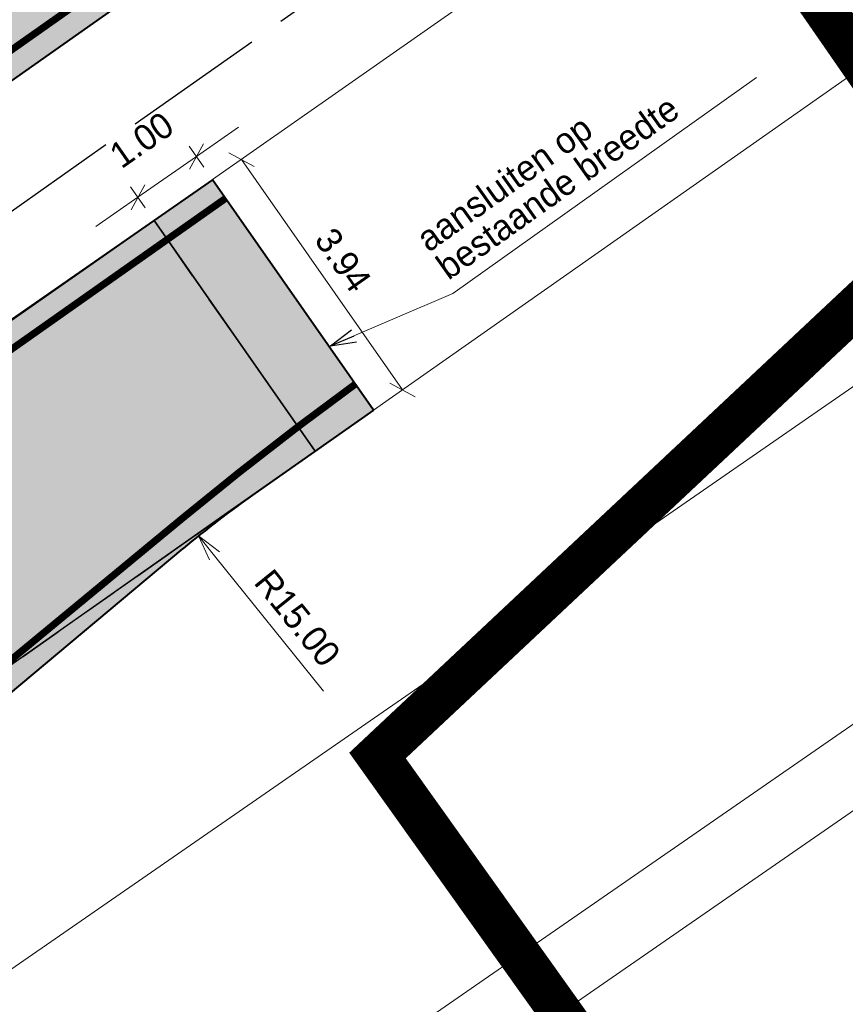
# Model space of a CAD drawing. Header units: metres. Extents: x 148316 to 148653, y 486436 to 486744.
# Tile 35 of 110: x 148455 to 148466, y 486586 to 486599. Entities that reach past the tile are written whole.
import ezdxf

# ---------------------------------------------------------------- set-up
doc = ezdxf.new("R2010")
doc.units = ezdxf.units.M
doc.header["$MEASUREMENT"] = 0
doc.linetypes.add('assen', pattern=[2.5, 2, -0.5])
doc.linetypes.add('DGN Style 2', pattern=[1, 0.6, -0.4])
doc.layers.get('Defpoints').update_dxf_attribs({"color": 253, "lineweight": 13})
for name, color, linetype, lineweight in [('BWR-alg-assenplan', 92, 'assen', 30), ('BWR-nieuw-belijning-kantstreep dik 100', 51, 'Continuous', 0), ('N-WE-VW-MARKERING_LANGS_STREEP_DOORGETROKKEN_010-G', 7, 'Continuous', 13), ('TOP-L-topo objecten vlak', 7, 'Continuous', 0), ('WVB-alg-werkgrens', 6, 'Continuous', 53), ('WVB-dim-terr-maatvoering 018', 7, 'Continuous', 13), ('WVB-pen-dik 025', 1, 'Continuous', 30), ('WVB-pen-dik 035', 1, 'Continuous', 40), ('WVB-raster-20%', 254, 'Continuous', 30), ('WVB-raster-60%', 253, 'Continuous', 30), ('WVB-raster-80%', 252, 'Continuous', 30), ('WVB-tekst-dik 025', 1, 'Continuous', 30)]:
    doc.layers.add(name, color=color, linetype=linetype, lineweight=lineweight)
doc.styles.add('1 200   0.18', font='WORKING.shx', dxfattribs={"height": 0.36})
doc.dimstyles.new('TER 1 200', dxfattribs={"dimtxt": 0.36, "dimasz": 0.36, "dimexe": 0.18, "dimexo": 0.0625, "dimgap": 0.18, "dimtad": 1, "dimzin": 0, "dimdsep": 46, "dimtxsty": '1 200   0.18', "dimblk": 'TerminatorOpen_0.5', "dimcen": 0, "dimse1": 1, "dimse2": 1, "dimclrd": 256, "dimclre": 256, "dimclrt": 7, "dimazin": 0, "dimtfac": 1, "dimtdec": 0, "dimtmove": 1, "dimatfit": 1, "dimldrblk": 'TerminatorOpen_0.5', "dimfxl": 0.18, "dimfxlon": 1, "dimfrac": 2, "dimtolj": 1, "dimtzin": 0, "dimlwd": -1, "dimlwe": -1, "dimarcsym": 0})

# ---------------------------------------------------------------- blocks, each defined once
blk = doc.blocks.new('TerminatorOpen_0.5')
at = {"color": 0, "linetype": 'ByBlock', "lineweight": -2}
for q in [(-1, 0.25), (-1, 0), (-1, -0.25)]:
    blk.add_line((0, 0), q, dxfattribs=at)
blk = doc.blocks.new('*D32')
at = {"layer": 'Defpoints', "color": 0, "lineweight": 40, "transparency": 16777216}
for p in [(148457.117, 486592.234), (148466.524, 486580.55)]:
    blk.add_point(p, dxfattribs=at)
at = {"layer": 'WVB-dim-terr-maatvoering 018', "transparency": 16777216}
blk.add_line((148458.87, 486590.056), (148457.343, 486591.953), dxfattribs=at)
at = {"layer": 'WVB-dim-terr-maatvoering 018', "transparency": 16777216, "xscale": 0.36, "yscale": 0.36, "zscale": 0.36, "rotation": 128.8392758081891}
blk.add_blockref('TerminatorOpen_0.5', (148457.117, 486592.234), dxfattribs=at)
at = {"layer": 'WVB-dim-terr-maatvoering 018', "color": 7, "transparency": 16777216, "insert": (148458.505, 486591.083), "char_height": 0.36, "attachment_point": 5, "rotation": 308.8393, "style": '1 200   0.18'}
blk.add_mtext('\\A1;\\C7;R15.00', dxfattribs=at)
blk = doc.blocks.new('_Oblique_0.5')
at = {"color": 0, "linetype": 'ByBlock', "lineweight": -2}
for p, q in [((0, 0), (-1, 0)), ((0.5, 0.25), (-0.5, -0.25))]:
    blk.add_line(p, q, dxfattribs=at)
blk = doc.blocks.new('*D36')
at = {"layer": 'Defpoints', "color": 0, "lineweight": 40, "transparency": 16777216}
for p in [(148457.721, 486597.51), (148457.315, 486597.227), (148459.573, 486593.997)]:
    blk.add_point(p, dxfattribs=at)
at = {"layer": 'WVB-dim-terr-maatvoering 018', "transparency": 16777216}
blk.add_line((148459.772, 486594.576), (148457.927, 486597.215), dxfattribs=at)
at = {"layer": 'WVB-dim-terr-maatvoering 018', "transparency": 16777216, "xscale": 0.36, "yscale": 0.36, "zscale": 0.36}
for p, rotation in [((148457.721, 486597.51), 124.9584492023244), ((148459.979, 486594.281), 304.9584492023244)]:
    blk.add_blockref('_Oblique_0.5', p, dxfattribs=dict(at, rotation=rotation))
at = {"layer": 'WVB-dim-terr-maatvoering 018', "color": 7, "transparency": 16777216, "insert": (148459.145, 486596.102), "char_height": 0.36, "attachment_point": 5, "rotation": 304.9584, "style": '1 200   0.18'}
blk.add_mtext('\\A1;\\C7;3.94', dxfattribs=at)
blk = doc.blocks.new('*D116')
at = {"layer": 'Defpoints', "color": 0, "lineweight": 40, "transparency": 16777216}
for p in [(148457.315, 486597.227), (148456.269, 486596.981), (148456.494, 486596.656)]:
    blk.add_point(p, dxfattribs=at)
at = {"layer": 'WVB-dim-terr-maatvoering 018', "transparency": 16777216}
for p, q in [((148457.385, 486597.757), (148457.681, 486597.963)), ((148457.192, 486597.404), (148456.987, 486597.7)), ((148457.09, 486597.552), (148456.269, 486596.981)), ((148456.371, 486596.833), (148456.166, 486597.129)), ((148455.973, 486596.776), (148455.677, 486596.57))]:
    blk.add_line(p, q, dxfattribs=at)
at = {"layer": 'WVB-dim-terr-maatvoering 018', "transparency": 16777216, "xscale": 0.36, "yscale": 0.36, "zscale": 0.36}
for p, rotation in [((148457.09, 486597.552), 214.7958889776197), ((148456.269, 486596.981), 34.79588897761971)]:
    blk.add_blockref('_Oblique_0.5', p, dxfattribs=dict(at, rotation=rotation))
at = {"layer": 'WVB-dim-terr-maatvoering 018', "color": 7, "transparency": 16777216, "insert": (148456.32, 486597.784), "char_height": 0.36, "attachment_point": 5, "rotation": 34.7959, "style": '1 200   0.18'}
blk.add_mtext('\\A1;\\C7;1.00', dxfattribs=at)

msp = doc.modelspace()

# ---------------------------------------------------------------- hatches: boundary and pattern name
at = {"layer": 'WVB-raster-20%', "linetype": 'Continuous'}
msp.add_hatch(color=256, dxfattribs=at).paths.add_polyline_path([(148457.906, 486592.827, 0.021073), (148456.903, 486592.058), (148452.048, 486587.999, 0.139792), (148447.425, 486581.193), (148424.83, 486565.13, 0.191737), (148416.196, 486563.065), (148412.047, 486560.142), (148407.147, 486556.806), (148406.971, 486556.686, -0.027007), (148397.522, 486551.001, -0.016184), (148394.616, 486549.578), (148394.095, 486549.343), (148392.268, 486552.917), (148393.685, 486553.573, 0.015285), (148396.2, 486554.83, 0.017834), (148402.241, 486558.366, 0.008095), (148404.896, 486560.112), (148409.743, 486563.424), (148408.026, 486565.87, -0.047885), (148394.071, 486557.936), (148393.302, 486557.591, 0.043594), (148371.076, 486545.205), (148373.465, 486546.983), (148374.321, 486547.647), (148375.169, 486548.323), (148376.007, 486549.011), (148376.836, 486549.709), (148377.655, 486550.419), (148378.465, 486551.139), (148379.264, 486551.87), (148380.094, 486552.651), (148380.913, 486553.443), (148381.721, 486554.247), (148382.518, 486555.062), (148383.302, 486555.889), (148384.075, 486556.726), (148384.836, 486557.574), (148385.483, 486558.248, -0.009902), (148390.823, 486560.851, 0.045028), (148403.275, 486568.042), (148408.788, 486571.925, 0.006632), (148409.11, 486572.158), (148409.11, 486572.158), (148409.11, 486572.158, 0.202715), (148415.022, 486582.235, -0.048395), (148415.718, 486585.246), (148417.412, 486582.847), (148417.789, 486583.069), (148423.126, 486586.637), (148426.536, 486588.971), (148429.464, 486590.008), (148433.363, 486591.389), (148433.991, 486591.612), (148434.254, 486591.713), (148434.511, 486591.83), (148434.761, 486591.961), (148435.002, 486592.105), (148435.197, 486592.236), (148438.974, 486594.902, 0.1587), (148446.075, 486597.09), (148465, 486610.421, 0.049781), (148480.023, 486623.416), (148480.64, 486624.068), (148495.611, 486634.642), (148482.637, 486620.941, -0.049781), (148467.073, 486607.478), (148451.278, 486596.351), (148444.737, 486591.744, 0.414213), (148444.496, 486590.351), (148444.916, 486589.754, 0.413982), (148446.309, 486589.512), (148437.641, 486583.411, 1.178334), (148425.534, 486574.897), (148418.657, 486570.064), (148417.427, 486569.129, 0.219668), (148417.276, 486569.953), (148416.7, 486570.771, 0.414214), (148415.306, 486571.012), (148411.699, 486568.471), (148413.422, 486566.015), (148414.885, 486567.046), (148417.076, 486564.021), (148428.229, 486571.946), (148429.434, 486572.794, 0.427631), (148438.302, 486579.037), (148455.433, 486591.091), (148457.567, 486592.589)])
at = {"layer": 'WVB-raster-60%', "linetype": 'Continuous'}
msp.add_hatch(color=256, dxfattribs=at).paths.add_polyline_path([(148438.302, 486579.037, 0.150819), (148437.641, 486583.411), (148453.446, 486594.525), (148456.494, 486596.656), (148458.755, 486593.423), (148457.567, 486592.589), (148453.299, 486589.593)])

# ---------------------------------------------------------------- linework, layer by layer
at = {"layer": 'BWR-alg-assenplan'}
msp.add_line((148466.04, 486604.915), (148388.83, 486550.527), dxfattribs=at)
at = {"layer": 'BWR-nieuw-belijning-kantstreep dik 100', "color": 7, "flags": 128}
msp.add_lwpolyline([(148444.525, 486587.827, 0.1, 0.1, 0.05496), (148442.525, 486590.614, 0.1, 0.1, 0), (148466.937, 486607.81, 0.1, 0.1, 0)], format="xyseb", dxfattribs=at)
at = {"layer": 'N-WE-VW-MARKERING_LANGS_STREEP_DOORGETROKKEN_010-G', "const_width": 0.1, "flags": 128}
msp.add_lwpolyline([(148457.498, 486596.966), (148444.525, 486587.827)], dxfattribs=at)
at = {"layer": 'N-WE-VW-MARKERING_LANGS_STREEP_DOORGETROKKEN_010-G', "flags": 128}
msp.add_lwpolyline([(148459.318, 486594.363, 0.1, 0.1, 0.015272), (148456.888, 486592.478, 0.1, 0.1, 0), (148451.899, 486588.358, 0.1, 0.1, 0.193141), (148446.428, 486578.319, 0.1, 0.1, -0.037633), (148445.978, 486576.01, 0, 0, 0)], format="xyseb", dxfattribs=at)
at = {"layer": 'TOP-L-topo objecten vlak', "color": 7, "linetype": 'Continuous', "lineweight": 0, "flags": 128}
for points in [[(148457.314, 486597.229), (148479.331, 486612.624), (148480.293, 486613.22), (148514.032, 486636.958), (148558.121, 486668.028)], [(148459.573, 486593.997), (148476.608, 486605.955), (148482.452, 486610.097), (148516.527, 486634.153), (148560.316, 486664.945)], [(148562.633, 486661.689), (148504.641, 486620.859), (148451.839, 486584.332), (148450.763, 486583.567)], [(148454.203, 486581.23), (148506.309, 486617.276), (148564.888, 486658.52)], [(148565.468, 486657.705), (148506.882, 486616.456), (148454.772, 486580.408)]]:
    msp.add_lwpolyline(points, dxfattribs=at)
at = {"layer": 'WVB-alg-werkgrens', "const_width": 0.6, "flags": 128}
msp.add_lwpolyline([(148397.936, 486549.438), (148405.482, 486505.39), (148415.064, 486470.684), (148423.293, 486449.926), (148506.104, 486508.865), (148503.707, 486513.24), (148481.942, 486546.496), (148467.069, 486571.104), (148465.646, 486580.023), (148463.023, 486584.396), (148459.628, 486589.156), (148467.816, 486596.834), (148463.424, 486603.18), (148478.017, 486613.277), (148497.467, 486632.243), (148554.728, 486672.795)], dxfattribs=at)
at = {"layer": 'WVB-dim-terr-maatvoering 018'}
msp.add_line((148460.684, 486595.631), (148464.941, 486598.661), dxfattribs=at)
at = {"layer": 'WVB-pen-dik 025', "linetype": 'DGN Style 2'}
for p, q in [((148458.755, 486593.423), (148456.494, 486596.656)), ((148455.433, 486591.091), (148457.906, 486592.827)), ((148438.302, 486579.037), (148455.433, 486591.091))]:
    msp.add_line(p, q, dxfattribs=at)
at = {"layer": 'WVB-pen-dik 035'}
for p, q in [((148467.073, 486607.478), (148451.278, 486596.351)), ((148459.573, 486593.997), (148457.315, 486597.227))]:
    msp.add_line(p, q, dxfattribs=at)
at = {"layer": 'WVB-pen-dik 035', "color": 1, "ltscale": 2.5}
for p, q in [((148457.315, 486597.227), (148452.848, 486594.123)), ((148459.573, 486593.997), (148457.906, 486592.827))]:
    msp.add_line(p, q, dxfattribs=at)
at = {"layer": 'WVB-pen-dik 035', "ltscale": 0.1}
msp.add_line((148452.048, 486587.999), (148456.903, 486592.058), dxfattribs=at)
msp.add_arc((148466.524, 486580.55), 15, 125.0673, 129.8968, dxfattribs=at)
at = {"layer": 'WVB-raster-20%', "linetype": 'Continuous', "flags": 128}
for points in [[(148467.073, 486607.478), (148451.278, 486596.351), (148444.737, 486591.744, 0.414213), (148444.496, 486590.351), (148444.916, 486589.754, 0.413982), (148446.309, 486589.512), (148437.641, 486583.411, 1.178334), (148425.534, 486574.897)], [(148429.434, 486572.794, 0.427631), (148438.302, 486579.037), (148455.433, 486591.091), (148457.567, 486592.589), (148457.906, 486592.827, 0.021073), (148456.903, 486592.058), (148452.048, 486587.999, 0.139792), (148447.425, 486581.193), (148424.83, 486565.13, 0.191737)]]:
    msp.add_lwpolyline(points, format="xyb", dxfattribs=at)
at = {"layer": 'WVB-raster-60%', "linetype": 'Continuous', "flags": 128}
msp.add_lwpolyline([(148438.302, 486579.037, 0.150819), (148437.641, 486583.411), (148453.446, 486594.525), (148456.494, 486596.656), (148458.755, 486593.423), (148457.567, 486592.589), (148453.299, 486589.593)], format="xyb", close=True, dxfattribs=at)
at = {"layer": 'WVB-raster-80%', "linetype": 'Continuous', "flags": 128}
msp.add_lwpolyline([(148457.315, 486597.227), (148459.573, 486593.997), (148458.755, 486593.423), (148456.494, 486596.656)], close=True, dxfattribs=at)
at = {"layer": 'WVB-raster-80%', "linetype": 'Continuous'}
msp.add_solid([(148457.315, 486597.227), (148459.573, 486593.997), (148456.494, 486596.656), (148458.755, 486593.423)], dxfattribs=at)

# ---------------------------------------------------------------- texts
at = {"layer": 'WVB-tekst-dik 025', "linetype": 'Continuous', "insert": (148460.135, 486596.494), "char_height": 0.36, "attachment_point": 1, "rotation": 35.4407, "line_spacing_factor": 0.798413, "style": '1 200   0.18'}
msp.add_mtext('aansluiten op\\Pbestaande breedte', dxfattribs=at)

# ---------------------------------------------------------------- dimensions: what is measured, and where the dimension line sits
at = {"layer": 'WVB-dim-terr-maatvoering 018'}
for base, p1, p2, angle, override, picture, middle in [((148456.269, 486596.981), (148457.315, 486597.227), (148456.494, 486596.656), 214.7959, {"dimblk": '_Oblique_0.5', "dimse1": 0, "dimse2": 0, "dimtdec": 2, "dimtmove": 2}, '*D116', (148456.32, 486597.784)), ((148457.721, 486597.51), (148459.573, 486593.997), (148457.315, 486597.227), 124.9584, {"dimblk": '_Oblique_0.5', "dimtdec": 2, "dimtmove": 2}, '*D36', (148459.145, 486596.102))]:
    dim = msp.add_linear_dim(base=base, p1=p1, p2=p2, angle=angle, text='\\C7;<>', dimstyle='TER 1 200', override=override, dxfattribs=at)
    dim.commit()
    dim.dimension.update_dxf_attribs({"geometry": picture, "text_midpoint": middle})
dim = msp.add_radius_dim(center=(148466.524, 486580.55), mpoint=(148457.117, 486592.234), text='\\C7;<>', dimstyle='TER 1 200', override={"dimtdec": 2, "dimtmove": 1}, dxfattribs=at)
dim.commit()
dim.dimension.update_dxf_attribs({"geometry": '*D32', "text_midpoint": (148458.225, 486590.858), "dimtype": 164})

# ---------------------------------------------------------------- leaders
msp.add_leader([(148458.968, 486594.897), (148460.684, 486595.631)], dimstyle='TER 1 200', override={"dimscale": 1, "dimclrd": 0}, dxfattribs=at)

doc.saveas('drawing.dxf')
